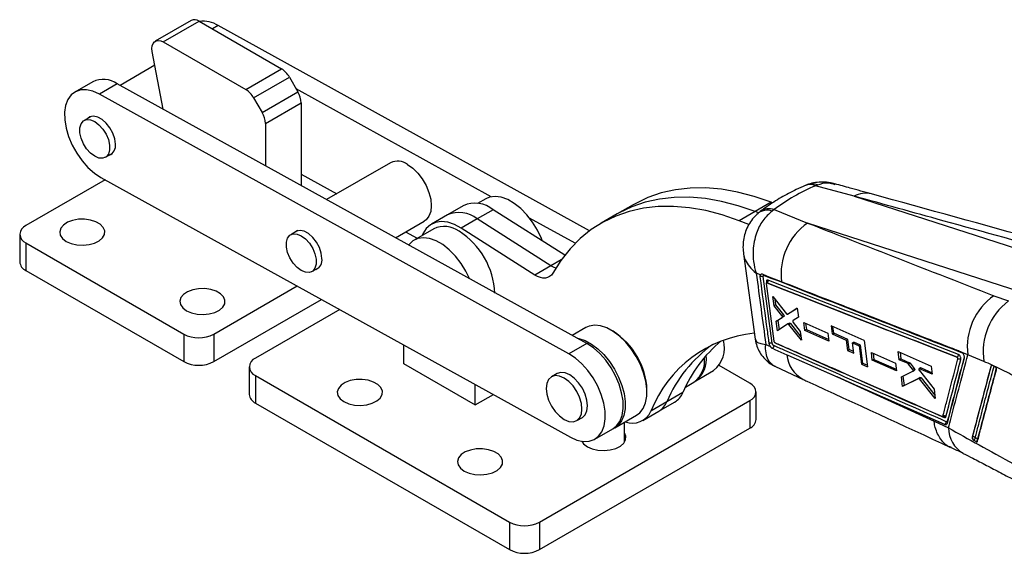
# Model space of a CAD drawing. Extents: x 41 to 474, y 27 to 361.
# Tile 1 of 16: x 53 to 238, y 27 to 127. Entities that reach past the tile are written whole.
import ezdxf

# ---------------------------------------------------------------- set-up
doc = ezdxf.new("R2010")
doc.units = 0
doc.layers.get('0').update_dxf_attribs({"linetype": 'CONTINUOUS'})

msp = doc.modelspace()

# ---------------------------------------------------------------- linework, layer by layer
at = {"color": 7, "linetype": 'CONTINUOUS'}
for p, q in [((85.3229, 127.04), (78.5878, 123.1519)), ((80.0876, 123.0034), (86.8228, 126.8915)), ((86.8228, 126.8915), (102.3381, 117.9347)), ((160.2948, 87.4183), (90.4201, 126.0671)), ((80.0876, 123.0034), (95.6029, 114.0466)), ((80.0477, 110.3426), (78.0257, 121.1685)), ((78.5049, 118.603), (71.9524, 114.8203)), ((95.6029, 114.0466), (102.3381, 117.9347)), ((66.8253, 115.4977), (63.4665, 113.5587)), ((71.4343, 115.1068), (68.0756, 113.1679)), ((159.8033, 66.2284), (71.4343, 115.1068)), ((97.1029, 112.4632), (103.8381, 116.3513)), ((103.8381, 116.3513), (105.4239, 113.6047)), ((156.4445, 64.2895), (68.0756, 113.1679)), ((98.6887, 109.7165), (105.4239, 113.6047)), ((141.7975, 93.8527), (105.1127, 114.1436)), ((97.1029, 112.4632), (98.6887, 109.7165)), ((99.31, 107.6257), (106.0452, 111.5138)), ((106.0452, 111.5138), (106.0452, 95.963)), ((66.5335, 108.9786), (65.191, 108.2036)), ((99.31, 107.6257), (99.31, 99.6883)), ((69.1907, 101.2752), (70.5332, 102.0502)), ((122.8742, 100.2641), (110.8347, 93.3138)), ((69.1805, 97.039), (54.2408, 88.4145)), ((68.3567, 97.4947), (156.7257, 48.6163)), ((106.0452, 98.1102), (112.7342, 94.4104)), ((202.8448, 95.9193), (203.2241, 96.0903)), ((210.1281, 93.9587), (202.8448, 95.9193)), ((140.7792, 93.4752), (139.2587, 92.5975)), ((194.4919, 92.8207), (191.4867, 91.0858)), ((194.8069, 92.7015), (194.4919, 92.8207)), ((210.1281, 93.9587), (250.304, 80.9721)), ((136.5617, 92.1663), (133.5565, 90.4315)), ((142.1933, 91.4146), (139.1881, 89.6798)), ((155.6505, 82.8454), (142.1933, 91.4146)), ((168.5175, 92.3435), (165.5123, 90.6086)), ((191.4867, 91.0858), (188.4815, 89.351)), ((192.0075, 90.8888), (191.4867, 91.0858)), ((195.0679, 91.4298), (194.6882, 91.1626)), ((195.0679, 91.4298), (201.3707, 88.9031)), ((123.8073, 86.1384), (129.2237, 89.2652)), ((133.5565, 90.4315), (130.5513, 88.6966)), ((139.1881, 89.6798), (136.1828, 87.9449)), ((153.047, 80.8548), (139.1881, 89.6798)), ((157.6266, 85.0973), (149.0475, 89.8425)), ((165.5123, 90.6086), (162.5071, 88.8737)), ((190.3288, 88.652), (188.4815, 89.351)), ((105.4159, 87.4721), (104.0733, 86.6971)), ((125.7068, 87.235), (127.8838, 86.0309)), ((131.0034, 87.8318), (127.3088, 85.6989)), ((150.0418, 79.1199), (136.1828, 87.9449)), ((241.5466, 75.9165), (201.3707, 88.9031)), ((53.0692, 86.7817), (53.0692, 81.5967)), ((54.2408, 85.1489), (83.9393, 68.0043)), ((54.2408, 85.1489), (54.2408, 79.9639)), ((189.2987, 83.0961), (191.4969, 67.0454)), ((54.2408, 79.9639), (83.9393, 62.8193)), ((108.073, 79.7687), (109.4156, 80.5437)), ((153.047, 80.8548), (150.0418, 79.1199)), ((192.5074, 79.1693), (191.6862, 79.4861)), ((194.6988, 66.2694), (193.0175, 78.829)), ((89.5961, 68.0043), (105.2918, 77.0652)), ((193.5694, 77.5208), (195.0203, 66.6415)), ((193.6741, 77.6426), (193.673, 77.642)), ((193.674, 77.6427), (193.6741, 77.6426)), ((89.5961, 62.8193), (109.8787, 74.5282)), ((194.8308, 75.0688), (197.3788, 71.8269)), ((195.0633, 73.3513), (194.8308, 75.0688)), ((195.2041, 74.5939), (195.3498, 73.5167)), ((236.4271, 75.2294), (239.1511, 74.2398)), ((113.3037, 72.6337), (97.4403, 63.476)), ((195.3498, 73.5167), (195.0633, 73.3513)), ((196.5418, 71.4831), (195.0633, 73.3513)), ((195.3498, 73.5167), (196.8283, 71.6484)), ((197.5753, 71.7389), (199.4017, 72.8802)), ((199.4034, 72.8676), (197.8619, 71.9043)), ((199.4017, 72.8802), (199.6263, 71.1915)), ((195.4602, 70.4169), (196.5898, 71.1228)), ((195.7466, 70.5823), (195.4602, 70.4169)), ((196.8763, 71.2882), (195.7466, 70.5823)), ((195.7466, 70.5823), (195.9847, 68.8217)), ((196.8283, 71.6484), (196.5418, 71.4831)), ((196.8763, 71.2882), (196.5898, 71.1228)), ((196.9225, 71.4007), (196.636, 71.2353)), ((197.8619, 71.9043), (197.5753, 71.7389)), ((199.6263, 71.1915), (198.6236, 70.5369)), ((159.6365, 69.2126), (157.0782, 67.7357)), ((164.7532, 68.5363), (164.3997, 68.7404)), ((195.7007, 68.6371), (195.4602, 70.4169)), ((197.6578, 69.909), (195.7007, 68.6371)), ((197.9475, 70.0763), (197.6609, 69.9109)), ((198.1406, 69.9883), (197.854, 69.8228)), ((200.2037, 66.8421), (197.854, 69.8228)), ((198.1406, 69.9883), (200.1193, 67.4785)), ((198.6706, 70.1796), (199.9838, 68.4999)), ((200.6539, 70.1659), (205.1944, 68.1594)), ((200.8474, 68.7034), (200.6539, 70.1659)), ((201.1341, 68.8689), (200.8474, 68.7034)), ((205.3848, 66.695), (200.8474, 68.7034)), ((200.9817, 70.0211), (201.1341, 68.8689)), ((201.1341, 68.8689), (205.3444, 67.0056)), ((212.0062, 66.7844), (205.7903, 69.5281)), ((205.7903, 69.5281), (205.986, 68.0217)), ((206.273, 68.1874), (206.1176, 69.3836)), ((83.9393, 68.0043), (83.9393, 62.8193)), ((89.5961, 68.0043), (89.5961, 62.8193)), ((199.9838, 68.4999), (200.2037, 66.8421)), ((205.1944, 68.1594), (205.3848, 66.695)), ((205.986, 68.0217), (206.273, 68.1874)), ((205.986, 68.0217), (208.6485, 66.8446)), ((208.9356, 67.0104), (206.273, 68.1874)), ((208.6485, 66.8446), (208.9356, 67.0104)), ((208.6485, 66.8446), (208.8967, 64.9107)), ((209.1838, 65.0764), (208.9356, 67.0104)), ((212.0062, 66.7844), (212.6348, 61.8162)), ((125.3357, 65.9786), (125.3357, 62.435)), ((159.8033, 66.2284), (156.4445, 64.2895)), ((193.4893, 66.0689), (194.3484, 65.6771)), ((195.1649, 66.4093), (195.1776, 66.4029)), ((195.5315, 66.2033), (195.5141, 66.2547)), ((208.8967, 64.9107), (209.1838, 65.0764)), ((208.8967, 64.9107), (210.0467, 64.4011)), ((210.007, 64.7118), (209.1838, 65.0764)), ((209.7996, 66.3357), (210.0868, 66.5015)), ((210.0467, 64.4011), (209.7996, 66.3357)), ((209.7996, 66.3357), (211.0557, 65.7804)), ((211.343, 65.9462), (210.0868, 66.5015)), ((211.0557, 65.7804), (211.343, 65.9462)), ((211.0557, 65.7804), (211.4948, 62.3221)), ((211.7821, 62.488), (211.343, 65.9462)), ((181.9526, 63.3209), (181.9526, 63.6033)), ((197.4658, 64.1192), (197.6627, 64.0322)), ((197.6627, 64.0322), (206.926, 59.9439)), ((213.3596, 64.5442), (217.8997, 62.5373)), ((213.5443, 63.0765), (213.3596, 64.5442)), ((213.8317, 63.2425), (213.5443, 63.0765)), ((218.0813, 61.0679), (213.5443, 63.0765)), ((213.6861, 64.3999), (213.8317, 63.2425)), ((213.8317, 63.2425), (218.0429, 61.3782)), ((218.4314, 64.7064), (224.6483, 61.9649)), ((218.6209, 63.1751), (218.4314, 64.7064)), ((218.9085, 63.3411), (218.6209, 63.1751)), ((220.27, 62.4468), (218.6209, 63.1751)), ((218.7573, 64.5627), (218.9085, 63.3411)), ((218.9085, 63.3411), (220.5577, 62.6129)), ((229.4959, 63.6436), (229.4896, 63.64)), ((229.4956, 63.6439), (229.4959, 63.6436)), ((231.5105, 64.1103), (230.4278, 64.5281)), ((230.4278, 64.5281), (230.4415, 64.5156)), ((234.5424, 62.8377), (231.5105, 64.1103)), ((96.2688, 61.8431), (96.2688, 56.6581)), ((125.3357, 62.4759), (125.3003, 62.4555)), ((125.3003, 62.4555), (138.8061, 54.6588)), ((190.4956, 58.7408), (184.719, 62.0755)), ((195.3316, 61.8729), (200.5047, 59.4846)), ((211.4948, 62.3221), (211.7821, 62.488)), ((211.4948, 62.3221), (212.6348, 61.8162)), ((212.5955, 62.127), (211.7821, 62.488)), ((217.8997, 62.5373), (218.0813, 61.0679)), ((220.5577, 62.6129), (220.27, 62.4468)), ((220.66, 62.5271), (220.3723, 62.3611)), ((221.1339, 61.3897), (220.3723, 62.3611)), ((220.66, 62.5271), (221.4216, 61.5558)), ((221.4216, 61.5558), (221.1339, 61.3897)), ((221.1759, 61.0248), (221.4637, 61.1909)), ((221.5124, 61.2812), (221.2247, 61.1151)), ((222.6346, 61.6569), (222.3468, 61.4908)), ((222.7249, 61.6558), (222.4371, 61.4897)), ((224.8335, 60.4313), (222.4371, 61.4897)), ((222.7249, 61.6558), (224.7961, 60.7412)), ((224.6483, 61.9649), (224.8335, 60.4313)), ((235.8876, 62.0304), (235.8908, 62.0322)), ((236.6146, 61.8624), (236.1656, 62.1176)), ((236.7191, 61.7806), (236.6146, 61.8624)), ((97.4403, 60.2103), (145.2408, 32.6157)), ((97.4403, 60.2103), (97.4403, 55.0253)), ((154.2041, 60.5774), (153.1434, 59.9651)), ((180.3206, 59.1857), (183.6793, 61.1247)), ((206.926, 59.9439), (225.1688, 51.622)), ((219.0177, 59.9545), (221.1719, 61.0226)), ((219.2411, 58.134), (219.0177, 59.9545)), ((222.2661, 59.6725), (219.2411, 58.134)), ((219.308, 60.0985), (219.5286, 58.3)), ((219.5286, 58.3), (222.5539, 59.8387)), ((222.5539, 59.8387), (222.2661, 59.6725)), ((222.3911, 61.1241), (225.1693, 57.6395)), ((222.7413, 59.7512), (222.4535, 59.5851)), ((225.3803, 55.8776), (222.4535, 59.5851)), ((222.7413, 59.7512), (225.3054, 56.5031)), ((138.8061, 54.6588), (138.8061, 58.5279)), ((171.1338, 57.0754), (171.1338, 57.4836)), ((178.371, 58.0314), (179.9795, 58.9599)), ((219.5286, 58.3), (219.2411, 58.134)), ((225.1693, 57.6395), (225.3803, 55.8776)), ((138.8061, 54.6588), (142.2289, 56.6347)), ((177.8875, 56.994), (174.8823, 55.2591)), ((191.6672, 51.9229), (191.6672, 57.108)), ((97.4403, 55.0253), (145.2408, 27.4307)), ((150.8976, 32.6157), (190.4956, 55.4752)), ((174.8823, 55.2591), (171.8771, 53.5242)), ((173.3356, 53.4647), (176.3408, 55.1996)), ((190.4956, 55.4752), (190.4956, 50.2901)), ((157.9055, 51.716), (158.9662, 52.3283)), ((165.0595, 50.3468), (169.1608, 52.7144)), ((170.3304, 51.7299), (173.3356, 53.4647)), ((150.8976, 27.4307), (190.4956, 50.2901)), ((161.3347, 48.2254), (164.6935, 50.1644)), ((166.8872, 47.658), (166.8872, 51.4019)), ((225.1688, 51.622), (227.8671, 50.3561)), ((227.206, 51.0016), (227.1997, 50.9979)), ((232.3518, 48.6015), (232.3503, 48.6006)), ((158.9497, 47.8272), (158.9497, 47.658)), ((232.6221, 48.0306), (233.0613, 47.7676)), ((145.2408, 32.6157), (145.2408, 27.4307)), ((150.8976, 32.6157), (150.8976, 27.4307))]:
    msp.add_line(p, q, dxfattribs=at)
at = {"color": 8, "linetype": 'CONTINUOUS'}
for p, q in [((90.4201, 126.0671), (89.3355, 125.441)), ((155.0103, 81.9882), (153.047, 80.8548)), ((193.608, 77.7959), (193.6269, 77.6547))]:
    msp.add_line(p, q, dxfattribs=at)
at = {"color": 7, "linetype": 'CONTINUOUS', "flags": 128}
for points in [[(78.0257, 121.1685), (77.9664, 121.7509), (78.0151, 122.2724), (78.1691, 122.7065), (78.4207, 123.0311), (78.7571, 123.2297), (79.1611, 123.2922), (79.6123, 123.2155), (80.0876, 123.0034)], [(68.0756, 113.1679), (66.8439, 113.717), (65.6589, 113.9806), (64.5611, 113.9496), (63.5877, 113.6252), (62.7719, 113.0183), (62.1415, 112.1496), (61.718, 111.0488), (61.5158, 109.7532), (61.5417, 108.3071), (61.7949, 106.7596), (62.2668, 105.1635), (62.9413, 103.5731), (63.7954, 102.0426), (64.8001, 100.624), (65.9211, 99.3658), (67.1202, 98.3107), (68.3567, 97.4947)], [(67.1908, 108.0055), (67.9877, 107.4132), (68.72, 106.6043), (69.3284, 105.6443), (69.7637, 104.6109), (69.9905, 103.588), (69.9905, 102.6584), (69.7637, 101.8973), (69.3284, 101.3665), (68.72, 101.1089), (67.9877, 101.1455), (67.1908, 101.4732), (66.394, 102.0655), (65.6617, 102.8745), (65.0532, 103.8345), (64.618, 104.8678), (64.3912, 105.8907), (64.3912, 106.8204), (64.618, 107.5814), (65.0532, 108.1123), (65.6617, 108.3698), (66.394, 108.3332), (67.1908, 108.0055)], [(71.0793, 103.7476), (70.9464, 104.753), (70.5924, 105.8052), (70.0458, 106.819), (69.351, 107.7123), (68.5643, 108.4127), (67.7493, 108.8635), (66.9722, 109.0281), (66.2959, 108.8932), (65.8991, 108.6123)], [(126.0489, 99.9497), (127.0481, 99.2429), (127.9971, 98.3115), (128.8485, 97.2023), (129.5595, 95.9709), (130.0944, 94.6789), (130.4265, 93.3913), (130.5391, 92.1725), (130.4265, 91.0838), (130.0944, 90.1795), (129.5595, 89.5052), (129.2237, 89.2652)], [(194.4919, 92.8207), (191.3143, 93.9078), (188.1876, 94.7197), (185.1261, 95.2527), (182.1436, 95.5043), (179.2538, 95.4734), (176.4699, 95.1601), (173.8045, 94.5659), (171.2698, 93.6935), (168.8773, 92.5469), (168.5175, 92.3435)], [(151.4635, 85.5116), (151.2677, 86.0147), (150.5186, 87.5924), (149.6001, 89.0896), (148.5434, 90.4552), (147.3844, 91.6427), (146.1627, 92.6117), (144.9198, 93.3292), (143.6981, 93.7708), (142.5391, 93.9214), (141.4824, 93.7759), (140.7792, 93.4752)], [(191.4867, 91.0858), (188.3091, 92.173), (185.1824, 92.9848), (182.1208, 93.5178), (179.1384, 93.7694), (176.2486, 93.7385), (173.4647, 93.4253), (170.7993, 92.8311), (168.2646, 91.9587), (165.8721, 90.812), (165.5123, 90.6086)], [(191.4867, 91.0858), (188.3091, 92.173), (185.1824, 92.9848), (182.1208, 93.5178), (179.1384, 93.7694), (176.2486, 93.7385), (173.4647, 93.4253), (170.7993, 92.8311), (168.2646, 91.9587), (165.8721, 90.812), (165.5123, 90.6086)], [(188.4815, 89.351), (185.3039, 90.4381), (182.1772, 91.25), (179.1156, 91.7829), (176.1332, 92.0346), (173.2434, 92.0037), (170.4595, 91.6904), (167.7941, 91.0962), (165.2594, 90.2238), (162.8669, 89.0771), (160.6276, 87.6614), (158.5515, 85.9832), (156.6483, 84.0499), (154.9266, 81.8706), (153.3941, 79.4551)], [(61.8422, 85.455), (62.7644, 85.0513), (63.8411, 84.8062), (64.9925, 84.7379), (66.1331, 84.8514), (67.1783, 85.1384), (68.0507, 85.5775), (68.6855, 86.1362), (69.0356, 86.773), (69.0751, 87.4408), (68.8011, 88.09), (68.2338, 88.6724), (67.4154, 89.1449), (66.4065, 89.4723), (65.282, 89.6305), (64.1253, 89.6077), (63.0221, 89.4056), (62.0543, 89.0391), (61.2936, 88.5355), (60.7965, 87.9321), (60.5999, 87.2737), (60.7182, 86.609), (61.1428, 85.9874), (61.8422, 85.455)], [(136.1828, 87.9449), (134.8895, 88.6381), (133.6238, 89.0567), (132.4243, 89.1881), (131.3273, 89.0282), (130.3663, 88.582), (129.5705, 87.863), (128.9639, 86.893), (128.8293, 86.5767)], [(109.9616, 82.2411), (109.8288, 83.2465), (109.4747, 84.2987), (108.9282, 85.3126), (108.2334, 86.2059), (107.4466, 86.9063), (106.6317, 87.357), (105.8546, 87.5216), (105.1782, 87.3867), (104.7814, 87.1058)], [(106.0732, 86.499), (106.87, 85.9067), (107.6023, 85.0978), (108.2108, 84.1378), (108.646, 83.1044), (108.8728, 82.0815), (108.8728, 81.1519), (108.646, 80.3908), (108.2108, 79.86), (107.6023, 79.6024), (106.87, 79.639), (106.0732, 79.9667), (105.2763, 80.559), (104.544, 81.368), (103.9356, 82.328), (103.5004, 83.3613), (103.2735, 84.3842), (103.2735, 85.3139), (103.5004, 86.075), (103.9356, 86.6058), (104.544, 86.8633), (105.2763, 86.8268), (106.0732, 86.499)], [(137.7092, 78.449), (137.0483, 79.8161), (136.1298, 81.3133), (135.073, 82.6789), (133.9141, 83.8664), (132.6923, 84.8354), (131.4494, 85.5529), (130.2277, 85.9945), (129.0688, 86.1451), (128.012, 85.9996), (127.0935, 85.5629), (126.3445, 84.8499), (126.2833, 84.7689)], [(153.9601, 80.4105), (153.5608, 80.5708), (153.047, 80.8548)], [(153.9601, 80.4105), (153.5608, 80.5708), (153.047, 80.8548)], [(153.3941, 79.4551), (153.1338, 79.0937), (152.812, 78.8168), (152.4356, 78.6303), (152.0123, 78.5379), (151.5514, 78.5418), (151.0623, 78.6419), (150.5556, 78.8359), (150.0418, 79.1199)], [(196.4407, 77.8479), (195.9267, 78.0486), (193.8262, 78.8693), (192.8449, 79.2526)], [(84.4696, 72.3925), (85.3918, 71.9888), (86.4686, 71.7437), (87.6199, 71.6753), (88.7605, 71.7889), (89.8057, 72.0758), (90.6781, 72.515), (91.3129, 73.0737), (91.663, 73.7105), (91.7025, 74.3783), (91.4285, 75.0275), (90.8612, 75.6099), (90.0428, 76.0823), (89.0339, 76.4098), (87.9094, 76.568), (86.7527, 76.5452), (85.6495, 76.3431), (84.6817, 75.9766), (83.921, 75.473), (83.4239, 74.8696), (83.2273, 74.2111), (83.3456, 73.5465), (83.7703, 72.9249), (84.4696, 72.3925)], [(169.1608, 52.7144), (169.7943, 53.1937), (170.4274, 54.0156), (170.8667, 55.0607), (171.0981, 56.2956), (171.1142, 57.6806), (170.9144, 59.171), (170.5053, 60.7191), (169.8998, 62.275), (169.1176, 63.7888), (168.1837, 65.2117), (167.1281, 66.4981), (165.9848, 67.6067), (164.7905, 68.5017), (163.5836, 69.1544), (162.4029, 69.5439), (161.2864, 69.6576), (160.2699, 69.4918), (159.6365, 69.2126)], [(157.9813, 67.2362), (158.3017, 67.1763), (159.4824, 66.7868), (160.6893, 66.1341), (161.8836, 65.2391), (163.0269, 64.1306), (164.0824, 62.8441), (165.0164, 61.4212), (165.7986, 59.9074), (166.404, 58.3515), (166.8132, 56.8034), (167.013, 55.313), (166.9969, 53.9281), (166.7654, 52.6932), (166.3261, 51.648), (165.6931, 50.8261), (164.8866, 50.254), (164.7021, 50.1694)], [(164.6935, 50.1644), (165.3881, 50.7048), (166.0185, 51.5735), (166.442, 52.6743), (166.6442, 53.9699), (166.6183, 55.416), (166.3651, 56.9635), (165.8932, 58.5596), (165.2187, 60.15), (164.3646, 61.6805), (163.3599, 63.0991), (162.2389, 64.3573), (161.0398, 65.4124), (159.8033, 66.2284)], [(194.7288, 65.3276), (195.2224, 65.1096), (197.4658, 64.1192)], [(156.7257, 48.6163), (157.9574, 48.0671), (159.1423, 47.8035), (160.2402, 47.8345), (161.2136, 48.1589), (162.0294, 48.7658), (162.6597, 49.6345), (163.0833, 50.7353), (163.2855, 52.0309), (163.2595, 53.477), (163.0063, 55.0245), (162.5344, 56.6206), (161.8599, 58.211), (161.0058, 59.7416), (160.0011, 61.1601), (158.8802, 62.4184), (157.681, 63.4734), (156.4445, 64.2895)], [(197.6627, 64.0322), (217.0493, 55.4817), (227.206, 51.0016)], [(114.0927, 55.2915), (115.0149, 54.8877), (116.0917, 54.6426), (117.243, 54.5743), (118.3836, 54.6878), (119.4288, 54.9748), (120.3012, 55.4139), (120.936, 55.9726), (121.2861, 56.6095), (121.3256, 57.2772), (121.0516, 57.9264), (120.4843, 58.5088), (119.6659, 58.9813), (118.657, 59.3087), (117.5325, 59.4669), (116.3758, 59.4441), (115.2726, 59.242), (114.3048, 58.8756), (113.5441, 58.3719), (113.047, 57.7685), (112.8504, 57.1101), (112.9687, 56.4454), (113.3933, 55.8239), (114.0927, 55.2915)], [(155.5245, 51.9518), (156.3961, 51.5811), (157.2083, 51.5008), (157.9057, 51.7161), (158.4409, 52.2126), (158.7773, 52.9562), (158.8921, 53.8965), (158.7773, 54.9692), (158.4409, 56.1013), (157.9057, 57.2157), (157.2083, 58.2363), (156.3961, 59.0937), (155.5245, 59.7293), (154.6529, 60.1), (153.8407, 60.1804), (153.1432, 59.965), (152.608, 59.4686), (152.2716, 58.7249), (152.1569, 57.7846), (152.2716, 56.7119), (152.608, 55.5798), (153.1432, 54.4655), (153.8407, 53.4448), (154.6529, 52.5875), (155.5245, 51.9518)], [(158.9662, 52.3283), (158.9664, 52.3284), (159.5015, 52.8249), (159.838, 53.5686), (159.9527, 54.5088), (159.838, 55.5815), (159.5015, 56.7136), (158.9664, 57.828), (158.2689, 58.8486), (157.4567, 59.706), (156.5851, 60.3417), (155.7135, 60.7123), (154.9013, 60.7927), (154.2041, 60.5774)], [(227.1997, 50.9979), (210.9611, 58.1634), (206.926, 59.9439)], [(227.7013, 51.5437), (227.698, 51.5486), (227.6556, 51.5991)], [(159.9132, 46.8008), (160.8355, 46.3971), (161.9122, 46.152), (163.0635, 46.0836), (164.2041, 46.1972), (165.2493, 46.4841), (166.1217, 46.9233), (166.7565, 47.482), (167.1066, 48.1188), (167.1461, 48.7866), (166.8872, 49.4134)], [(136.7201, 42.2289), (137.6424, 41.8252), (138.7191, 41.5801), (139.8704, 41.5118), (141.011, 41.6253), (142.0562, 41.9123), (142.9286, 42.3514), (143.5634, 42.9101), (143.9135, 43.5469), (143.953, 44.2147), (143.679, 44.8639), (143.1117, 45.4463), (142.2933, 45.9187), (141.2845, 46.2462), (140.1599, 46.4044), (139.0032, 46.3816), (137.9, 46.1795), (136.9322, 45.813), (136.1715, 45.3094), (135.6745, 44.706), (135.4778, 44.0476), (135.5962, 43.3829), (136.0208, 42.7613), (136.7201, 42.2289)], [(158.8408, 47.844), (159.2139, 47.3332), (159.9132, 46.8008)]]:
    msp.add_lwpolyline(points, dxfattribs=at)
at = {"color": 8, "linetype": 'CONTINUOUS', "flags": 128}
msp.add_lwpolyline([(233.4334, 48.1644), (233.4005, 48.2126), (233.351, 48.2632)], dxfattribs=at)
at = {"color": 7, "linetype": 'CONTINUOUS'}
for centre, radius, start, end in [((85.9482, 125.7068), 1.4726, 53.564404, 115.124957), ((87.596, 121.6599), 5.2344, 57.34788, 97.654778), ((100.0476, 114.2627), 4.3279, 28.855605, 58.045281), ((68.8023, 111.4407), 4.5131, 54.324499, 115.98065), ((93.3124, 110.3745), 4.3279, 28.855605, 58.045281), ((101.7193, 111.3661), 4.3284, 1.95639, 31.143778), ((94.9841, 107.4779), 4.3284, 1.95639, 31.143778), ((69.2706, 103.4128), 1.8394, 289.967789, 10.487579), ((124.1972, 97.4374), 3.1209, 53.607327, 115.082283), ((135.7636, 85.4957), 5.4068, 50.701538, 114.09275), ((138.7688, 87.2306), 5.4068, 50.701538, 114.09275), ((54.8605, 86.7817), 1.7465, 110.783459, 249.216541), ((132.9755, 83.4656), 4.7909, 54.382443, 114.307141), ((127.8778, 75.0291), 14.6381, 2.605492, 57.394505), ((208.1315, 79.2614), 11.7759, 125.038041, 186.893971), ((55.071, 81.7963), 2.0118, 185.694704, 245.625376), ((108.1529, 81.9063), 1.8394, 289.96765, 10.487461), ((192.78, 78.1362), 0.7324, 71.077197, 116.853389), ((193.5676, 77.6596), 0.1422, 12.642918, 73.477223), ((243.1929, 65.5912), 11.7759, 125.068329, 187.224492), ((246.4587, 64.6537), 12.0538, 127.318273, 188.664902), ((86.7677, 73.4632), 6.1481, 242.609638, 297.390362), ((157.3693, 56.9056), 13.7767, 2.404697, 57.589916), ((193.6246, 44.8642), 23.4084, 95.645906, 158.287241), ((201.4342, 47.0602), 25.5564, 129.699395, 157.126284), ((180.058, 65.4792), 5.6636, 309.746863, 14.363384), ((198.0916, 45.5301), 25.166, 125.428834, 157.257338), ((194.46, 65.5766), 0.7328, 70.981713, 116.689796), ((98.06, 61.8431), 1.7465, 110.783356, 249.216644), ((176.9589, 62.9792), 5.0278, 306.926595, 7.072813), ((177.1935, 63.2592), 5.1354, 307.511981, 8.104929), ((86.7677, 68.2781), 6.1481, 242.609638, 297.390362), ((189.8759, 57.108), 1.7465, 290.783356, 69.216644), ((98.2706, 56.8577), 2.0118, 185.695014, 245.625138), ((174.4155, 58.4229), 3.7545, 300.850405, 337.629877), ((171.4103, 56.688), 3.7545, 300.850405, 337.629877), ((168.3823, 55.0477), 3.8124, 249.204592, 336.446519), ((189.6653, 52.1226), 2.0118, 294.374551, 354.305196), ((227.0316, 52.074), 0.5213, 45.875291, 112.458376), ((226.9396, 51.4543), 0.5252, 300.481375, 5.714991), ((232.8582, 48.5159), 0.5135, 170.407332, 213.355646), ((232.5749, 48.1371), 0.5152, 48.787406, 115.65542), ((232.271, 48.5718), 0.6451, 302.975321, 355.810853), ((232.7032, 48.3095), 0.6495, 303.458399, 355.910647), ((148.0692, 38.0746), 6.1481, 242.609638, 297.390362), ((148.0692, 32.8895), 6.1481, 242.609638, 297.390362)]:
    msp.add_arc(centre, radius, start, end, dxfattribs=at)
at = {"color": 8, "linetype": 'CONTINUOUS'}
for centre, radius, start, end in [((201.8241, 93.6493), 2.4889, 65.79002, 110.955207), ((202.2293, 93.7396), 2.5525, 67.059872, 108.091568), ((212.2951, 90.0312), 4.4857, 76.038423, 118.887803), ((193.7575, 88.4468), 2.8708, 71.083051, 126.956901), ((194.1177, 88.5977), 2.9873, 71.452796, 124.765384), ((203.2087, 64.5689), 5.7605, 184.477553, 241.984288), ((236.051, 61.9989), 0.1637, 121.6294, 168.266762), ((236.11, 61.5941), 0.4899, 67.874632, 116.58488), ((233.4962, 50.417), 5.6294, 180.620262, 239.617887)]:
    msp.add_arc(centre, radius, start, end, dxfattribs=at)
at = {"color": 7, "linetype": 'CONTINUOUS'}
msp.add_ellipse((252.2001, 17.2395), major_axis=(-57.4689, 73.9318), ratio=0.61589364, start_param=6.12087494, end_param=6.27582391, dxfattribs=at)
for points, knots in [([(206.525, 96.2462), (206.3489, 96.3026), (205.7213, 96.5039), (204.5915, 96.631), (203.196, 96.5911), (202.1306, 96.4201), (201.5755, 96.1946), (201.4443, 96.1412)], [0, 0, 0, 0, 0.1070265, 0.38155815, 0.65299399, 0.9179502, 1, 1, 1, 1]), ([(200.9322, 95.9729), (200.3624, 95.7247), (198.7959, 95.0423), (196.3468, 93.7367), (194.0967, 92.3081), (192.8294, 91.3618), (192.4153, 91.0525)], [0, 0, 0, 0, 0.18741562, 0.51516432, 0.84156989, 1, 1, 1, 1]), ([(201.6458, 96.2355), (201.4532, 96.1767), (201.2091, 96.1021), (200.9826, 95.9855), (200.9348, 95.9609)], [0, 0, 0, 0, 0.78906716, 1, 1, 1, 1]), ([(213.3792, 94.3834), (212.0535, 94.7498), (209.7627, 95.3831), (207.4716, 96.0116), (206.5064, 96.2764)], [0, 0, 0, 0, 0.57870064, 1, 1, 1, 1]), ([(249.85, 82.9783), (242.1719, 85.1023), (228.9348, 88.7642), (215.6903, 92.4224), (210.1281, 93.9587)], [0, 0, 0, 0, 0.5800413, 1, 1, 1, 1]), ([(253.1055, 83.4019), (250.4182, 84.1456), (237.181, 87.8086), (223.9345, 91.4671), (213.3772, 94.3828)], [0, 0, 0, 0, 0.20301321, 1, 1, 1, 1]), ([(194.6882, 91.1626), (194.0679, 90.5979), (192.8452, 89.485), (191.8026, 87.363), (191.273, 85.4294), (191.0521, 83.6124), (191.1337, 81.5934), (191.4546, 80.1823), (191.6842, 79.4922), (191.6862, 79.4861)], [0, 0, 0, 0, 0.21230855, 0.418449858, 0.544795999, 0.671165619, 0.830690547, 0.998514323, 1, 1, 1, 1]), ([(192.0445, 90.7199), (191.7608, 90.4678), (191.1394, 89.9155), (190.3902, 88.8536), (189.7813, 87.6409), (189.3856, 86.3481), (189.2039, 85.0224), (189.1842, 83.9285), (189.291, 83.2927), (189.3228, 83.1031)], [0, 0, 0, 0, 0.13393936, 0.29343655, 0.45669881, 0.61354849, 0.77076491, 0.93161217, 1, 1, 1, 1]), ([(201.3707, 88.9031), (206.2763, 86.9879), (217.9576, 82.4272), (229.6468, 77.8717), (236.4271, 75.2294)], [0, 0, 0, 0, 0.4199587, 1, 1, 1, 1]), ([(191.6862, 79.4861), (191.9917, 77.2181), (192.5942, 72.7457), (193.1938, 68.2734), (193.4893, 66.0689)], [0, 0, 0, 0, 0.507097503, 1, 1, 1, 1]), ([(192.4492, 78.7896), (192.4446, 78.8633), (192.4354, 79.0107), (192.477, 79.1226), (192.5062, 79.1674), (192.5074, 79.1693)], [0, 0, 0, 0, 0.48907553, 0.97814378, 1, 1, 1, 1]), ([(194.1309, 66.2313), (194.0993, 66.4681), (193.9412, 67.6519), (193.3818, 71.8381), (192.852, 75.7874), (192.4492, 78.7896)], [0, 0, 0, 0, 0.05656147, 0.28280782, 1, 1, 1, 1]), ([(192.8449, 79.2526), (192.7923, 79.2664), (192.6846, 79.2945), (192.5714, 79.2489), (192.5239, 79.1897), (192.5074, 79.1693)], [0, 0, 0, 0, 0.38414009, 0.78719921, 1, 1, 1, 1]), ([(193.0175, 78.829), (193.0158, 78.8476), (193.0106, 78.9016), (193.0232, 78.9784), (193.0636, 79.0406), (193.1258, 79.0693), (193.1783, 79.0557), (193.2045, 79.0489)], [0, 0, 0, 0, 0.11541155, 0.33658189, 0.55777407, 0.77898758, 1, 1, 1, 1]), ([(193.9177, 78.1593), (193.8954, 78.1665), (193.8294, 78.1877), (193.7313, 78.1755), (193.6457, 78.1006), (193.5975, 77.9714), (193.6045, 77.8547), (193.608, 77.7959)], [0, 0, 0, 0, 0.11305929, 0.33420132, 0.55523549, 0.77620732, 1, 1, 1, 1]), ([(193.9177, 78.1593), (193.9208, 78.11), (193.927, 78.0113), (193.8765, 77.8565), (193.7902, 77.7214), (193.7128, 77.6689), (193.674, 77.6427)], [0, 0, 0, 0, 0.25000135, 0.50000721, 0.75000116, 1, 1, 1, 1]), ([(229.7411, 64.1534), (223.7631, 66.4896), (211.8175, 71.1579), (199.8808, 75.8269), (193.9177, 78.1593)], [0, 0, 0, 0, 0.50043854, 1, 1, 1, 1]), ([(230.2269, 64.6573), (230.063, 64.7212), (229.1982, 65.0587), (225.53, 66.4902), (216.4764, 70.0237), (206.0791, 74.083), (198.487, 77.0486), (196.4407, 77.8479)], [0, 0, 0, 0, 0.01454468, 0.07675067, 0.32557465, 0.81822556, 1, 1, 1, 1]), ([(193.673, 77.642), (193.6585, 77.6457), (193.6296, 77.6532), (193.5952, 77.6374), (193.5728, 77.6031), (193.5658, 77.5607), (193.5685, 77.5309), (193.5694, 77.5208)], [0, 0, 0, 0, 0.22113001, 0.4422471, 0.66363739, 0.88555553, 1, 1, 1, 1]), ([(193.704, 77.7438), (193.7042, 77.7442), (193.7047, 77.7457), (193.6877, 77.7074), (193.6524, 77.6619), (193.6214, 77.6526), (193.6159, 77.651)], [0, 0, 0, 0, 0.14257998, 0.48687863, 0.90847586, 1, 1, 1, 1]), ([(193.6185, 77.6461), (193.6197, 77.6473), (193.6287, 77.6564), (193.649, 77.6539), (193.6677, 77.6455), (193.674, 77.6427)], [0, 0, 0, 0, 0.0917841, 0.694207, 1, 1, 1, 1]), ([(229.4896, 63.64), (223.5178, 65.9735), (211.5744, 70.6406), (199.6401, 75.3082), (193.673, 77.642)], [0, 0, 0, 0, 0.50000002, 1, 1, 1, 1]), ([(193.6741, 77.6426), (199.6369, 75.3114), (211.5729, 70.645), (223.5179, 65.979), (229.4956, 63.6439)], [0, 0, 0, 0, 0.49956337, 1, 1, 1, 1]), ([(196.636, 71.2353), (196.6339, 71.2602), (196.6297, 71.31), (196.5998, 71.3921), (196.5671, 71.4496), (196.546, 71.4775), (196.5418, 71.4831)], [0, 0, 0, 0, 0.30749902, 0.61499674, 0.9229659, 1, 1, 1, 1]), ([(196.5898, 71.1228), (196.6015, 71.1337), (196.6249, 71.1554), (196.6353, 71.2012), (196.6359, 71.2297), (196.636, 71.2353)], [0, 0, 0, 0, 0.44623936, 0.89250969, 1, 1, 1, 1]), ([(196.8283, 71.6484), (196.8447, 71.6248), (196.8774, 71.5776), (196.9098, 71.4955), (196.9215, 71.436), (196.9223, 71.4064), (196.9225, 71.4007)], [0, 0, 0, 0, 0.309175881, 0.61836502, 0.926686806, 1, 1, 1, 1]), ([(196.9225, 71.4007), (196.9206, 71.3785), (196.9169, 71.3341), (196.8951, 71.3016), (196.8794, 71.2904), (196.8763, 71.2882)], [0, 0, 0, 0, 0.445711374, 0.89145269, 1, 1, 1, 1]), ([(197.3788, 71.8269), (197.3966, 71.8068), (197.4323, 71.7665), (197.4902, 71.7328), (197.5399, 71.7232), (197.5647, 71.7342), (197.5753, 71.7389)], [0, 0, 0, 0, 0.26623779, 0.53245411, 0.79884709, 1, 1, 1, 1]), ([(198.6236, 70.5369), (198.6121, 70.5256), (198.589, 70.5031), (198.5784, 70.4538), (198.5789, 70.421), (198.5791, 70.412)], [0, 0, 0, 0, 0.41990166, 0.83979659, 1, 1, 1, 1]), ([(197.854, 69.8228), (197.8362, 69.8428), (197.8006, 69.8828), (197.7428, 69.9161), (197.6932, 69.9253), (197.6685, 69.914), (197.6578, 69.909)], [0, 0, 0, 0, 0.26531351, 0.53063879, 0.79612852, 1, 1, 1, 1]), ([(197.9443, 70.0744), (197.9586, 70.0803), (197.9872, 70.0921), (198.0426, 70.0758), (198.0959, 70.0398), (198.127, 70.0039), (198.1406, 69.9883)], [0, 0, 0, 0, 0.26514577, 0.5302455, 0.79564847, 1, 1, 1, 1]), ([(198.5791, 70.412), (198.5812, 70.3929), (198.5861, 70.3485), (198.6126, 70.2729), (198.645, 70.2143), (198.6661, 70.1856), (198.6706, 70.1796)], [0, 0, 0, 0, 0.24925794, 0.58071478, 0.91227785, 1, 1, 1, 1]), ([(191.5258, 67.0493), (191.5558, 66.807), (191.6377, 66.1473), (192.0285, 65.1176), (192.6799, 63.984), (193.5583, 63.0093), (194.4702, 62.2914), (195.1004, 62.0009), (195.3458, 61.8877)], [0, 0, 0, 0, 0.109042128, 0.296998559, 0.486793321, 0.69030179, 0.879376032, 1, 1, 1, 1]), ([(194.3484, 65.6771), (194.3139, 65.7339), (194.2344, 65.8647), (194.1612, 66.0606), (194.1392, 66.1847), (194.1309, 66.2313)], [0, 0, 0, 0, 0.32433159, 0.74653562, 1, 1, 1, 1]), ([(194.3484, 65.6771), (194.3884, 65.623), (194.4785, 65.5008), (194.6143, 65.3858), (194.6999, 65.3423), (194.7288, 65.3276)], [0, 0, 0, 0, 0.34498512, 0.77872427, 1, 1, 1, 1]), ([(194.9829, 65.839), (194.9652, 65.8484), (194.9202, 65.872), (194.8476, 65.9404), (194.7765, 66.041), (194.7218, 66.1567), (194.7064, 66.2321), (194.6988, 66.2694)], [0, 0, 0, 0, 0.14062011, 0.35530621, 0.56996879, 0.7871312, 1, 1, 1, 1]), ([(194.9829, 65.839), (194.985, 65.8138), (194.9906, 65.7464), (194.9687, 65.6279), (194.9117, 65.5007), (194.8292, 65.3925), (194.7621, 65.3491), (194.7288, 65.3276)], [0, 0, 0, 0, 0.13279496, 0.35532208, 0.57120805, 0.78709219, 1, 1, 1, 1]), ([(227.4622, 51.5066), (221.9717, 53.9295), (211.851, 58.3958), (201.0256, 63.1726), (195.6899, 65.5271), (194.9829, 65.839)], [0, 0, 0, 0, 0.50706228, 0.93468412, 1, 1, 1, 1]), ([(195.0203, 66.6415), (195.0246, 66.6205), (195.0332, 66.5786), (195.0636, 66.5143), (195.1031, 66.4586), (195.1389, 66.4251), (195.1595, 66.4126), (195.1649, 66.4093)], [0, 0, 0, 0, 0.22976992, 0.45953728, 0.68897473, 0.91780885, 1, 1, 1, 1]), ([(195.1776, 66.4029), (195.2895, 66.3536), (196.1019, 65.9958), (199.7161, 64.4039), (210.1192, 59.8214), (219.8237, 55.5456), (226.7257, 52.5046)], [0, 0, 0, 0, 0.01064384, 0.07726349, 0.34374219, 1, 1, 1, 1]), ([(195.5315, 66.2033), (200.788, 63.8857), (211.3011, 59.2505), (221.8168, 54.6132), (227.0747, 52.2946)], [0, 0, 0, 0, 0.50000002, 1, 1, 1, 1]), ([(226.8325, 52.5557), (226.8805, 52.7401), (227.1209, 53.6619), (228.0574, 57.2524), (228.9482, 60.6598), (229.6461, 63.3294)], [0, 0, 0, 0, 0.05135216, 0.2567627, 1, 1, 1, 1]), ([(227.3945, 52.4481), (227.8629, 54.2439), (228.7996, 57.8357), (229.7391, 61.4288), (230.2088, 63.2254)], [0, 0, 0, 0, 0.49998356, 1, 1, 1, 1]), ([(230.8199, 63.4766), (230.2835, 61.4288), (229.2108, 57.3332), (228.1412, 53.2393), (227.6065, 51.1924)], [0, 0, 0, 0, 0.49999977, 1, 1, 1, 1]), ([(227.8671, 50.3561), (228.0322, 50.9794), (228.7434, 53.6638), (229.9574, 58.2479), (231.0073, 62.2109), (231.5105, 64.1103)], [0, 0, 0, 0, 0.13605592, 0.58592287, 1, 1, 1, 1]), ([(229.5357, 63.6113), (229.5349, 63.612), (229.5197, 63.6246), (229.5043, 63.6325), (229.4896, 63.64)], [0, 0, 0, 0, 0.05091254, 1, 1, 1, 1]), ([(229.4956, 63.6439), (229.5339, 63.6697), (229.6106, 63.7214), (229.6966, 63.8541), (229.748, 64.0066), (229.7434, 64.1045), (229.7411, 64.1534)], [0, 0, 0, 0, 0.24999918, 0.49999993, 0.74999959, 1, 1, 1, 1]), ([(229.4959, 63.6436), (229.5077, 63.6357), (229.521, 63.6268), (229.5341, 63.613), (229.5357, 63.6113)], [0, 0, 0, 0, 0.87961313, 1, 1, 1, 1]), ([(229.6461, 63.3294), (229.6484, 63.345), (229.6533, 63.3786), (229.6424, 63.4417), (229.6172, 63.5071), (229.5806, 63.5678), (229.5507, 63.5968), (229.5357, 63.6113)], [0, 0, 0, 0, 0.1822356, 0.39207117, 0.59351794, 0.79528962, 1, 1, 1, 1]), ([(229.6461, 63.3294), (229.6753, 63.3411), (229.7412, 63.3673), (229.8659, 63.375), (230.002, 63.3512), (230.1088, 63.3036), (230.1744, 63.2577), (230.2, 63.2337), (230.2088, 63.2254)], [0, 0, 0, 0, 0.17180539, 0.38665217, 0.60151378, 0.8163563, 0.93622345, 1, 1, 1, 1]), ([(230.2088, 63.2254), (230.2101, 63.2307), (230.2226, 63.2835), (230.228, 63.402), (230.19, 63.5925), (230.1103, 63.7845), (229.9984, 63.9554), (229.8694, 64.0879), (229.7826, 64.1322), (229.7411, 64.1534)], [0, 0, 0, 0, 0.018273, 0.18444979, 0.35072554, 0.51699826, 0.68138866, 0.84779479, 1, 1, 1, 1]), ([(230.4278, 64.5281), (230.4139, 64.5402), (230.3476, 64.5976), (230.2801, 64.631), (230.2269, 64.6573)], [0, 0, 0, 0, 0.21040279, 1, 1, 1, 1]), ([(230.4415, 64.5156), (230.4829, 64.4731), (230.5793, 64.3739), (230.7073, 64.167), (230.8034, 63.9235), (230.8501, 63.6768), (230.8301, 63.5441), (230.8199, 63.4766)], [0, 0, 0, 0, 0.15687533, 0.36600979, 0.57500762, 0.78377461, 1, 1, 1, 1]), ([(220.3723, 62.3611), (220.3547, 62.3813), (220.3217, 62.4191), (220.2864, 62.438), (220.27, 62.4468)], [0, 0, 0, 0, 0.536121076, 1, 1, 1, 1]), ([(220.5577, 62.6129), (220.5767, 62.6024), (220.6121, 62.5828), (220.6449, 62.5448), (220.66, 62.5271)], [0, 0, 0, 0, 0.536164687, 1, 1, 1, 1]), ([(221.2247, 61.1151), (221.2253, 61.1384), (221.2267, 61.185), (221.2045, 61.2664), (221.1717, 61.3369), (221.1447, 61.3746), (221.1339, 61.3897)], [0, 0, 0, 0, 0.27268712, 0.54538394, 0.81855938, 1, 1, 1, 1]), ([(221.4216, 61.5558), (221.4378, 61.5324), (221.47, 61.4857), (221.5017, 61.4039), (221.5154, 61.3334), (221.5133, 61.2959), (221.5124, 61.2812)], [0, 0, 0, 0, 0.27486148, 0.54973209, 0.82371701, 1, 1, 1, 1]), ([(221.5124, 61.2812), (221.5083, 61.2606), (221.4997, 61.2182), (221.4733, 61.1988), (221.4597, 61.1888)], [0, 0, 0, 0, 0.48553761, 1, 1, 1, 1]), ([(222.4371, 61.4897), (222.4187, 61.4954), (222.3819, 61.5069), (222.3372, 61.4896), (222.3061, 61.4504), (222.3, 61.409), (222.2971, 61.3889)], [0, 0, 0, 0, 0.25435626, 0.50875466, 0.76234548, 1, 1, 1, 1]), ([(222.2971, 61.3889), (222.2975, 61.3651), (222.2983, 61.3174), (222.3233, 61.2364), (222.3566, 61.1704), (222.382, 61.1363), (222.3911, 61.1241)], [0, 0, 0, 0, 0.28125592, 0.5625059, 0.84436664, 1, 1, 1, 1]), ([(222.6354, 61.6554), (222.6476, 61.6611), (222.6734, 61.6733), (222.7071, 61.6619), (222.7249, 61.6558)], [0, 0, 0, 0, 0.47075627, 1, 1, 1, 1]), ([(235.8876, 62.0304), (235.2974, 59.7917), (234.1171, 55.3145), (232.9392, 50.8386), (232.3503, 48.6006)], [0, 0, 0, 0, 0.50000019, 1, 1, 1, 1]), ([(235.8908, 62.0322), (235.2664, 59.6645), (234.5623, 56.9946), (233.3828, 52.5178), (232.8276, 50.4086), (232.3518, 48.6015)], [0, 0, 0, 0, 0.52879474, 0.59628321, 1, 1, 1, 1]), ([(232.9144, 48.5247), (232.963, 48.7094), (233.2059, 49.6329), (234.2264, 53.5117), (235.357, 57.8043), (236.294, 61.3585), (236.4517, 61.9565)], [0, 0, 0, 0, 0.04126024, 0.20630083, 0.86646321, 1, 1, 1, 1]), ([(233.3505, 47.8502), (233.3989, 48.0339), (233.642, 48.9565), (234.6641, 52.8346), (235.7976, 57.132), (236.7371, 60.6909), (236.8961, 61.2934)], [0, 0, 0, 0, 0.04100602, 0.20592034, 0.86557635, 1, 1, 1, 1]), ([(243.9597, 57.7457), (242.8996, 58.421), (240.7604, 59.7838), (237.5838, 61.5315), (235.5759, 62.3938), (234.5424, 62.8377)], [0, 0, 0, 0, 0.3228221, 0.65145893, 1, 1, 1, 1]), ([(236.1656, 62.1176), (236.133, 62.1323), (236.0677, 62.1617), (235.9819, 62.1531), (235.9177, 62.1096), (235.8972, 62.0556), (235.8876, 62.0304)], [0, 0, 0, 0, 0.25794793, 0.51590644, 0.77383836, 1, 1, 1, 1]), ([(236.8961, 61.2934), (236.9011, 61.3252), (236.9113, 61.3908), (236.8864, 61.5127), (236.8323, 61.637), (236.7702, 61.7269), (236.7296, 61.7696), (236.7191, 61.7806)], [0, 0, 0, 0, 0.22034516, 0.45307462, 0.68579434, 0.9185146, 1, 1, 1, 1]), ([(200.5051, 59.4824), (200.7471, 59.3709), (210.0072, 55.104), (219.265, 50.8361), (228.2808, 46.6798)], [0, 0, 0, 0, 0.02612888, 1, 1, 1, 1]), ([(221.1719, 61.0226), (221.1848, 61.0319), (221.2113, 61.0511), (221.2201, 61.0933), (221.2247, 61.1151)], [0, 0, 0, 0, 0.4858548, 1, 1, 1, 1]), ([(222.4535, 59.5851), (222.4357, 59.6049), (222.4, 59.6447), (222.3423, 59.677), (222.2966, 59.6842), (222.2741, 59.6756), (222.2661, 59.6725)], [0, 0, 0, 0, 0.28177729, 0.56351548, 0.8452689, 1, 1, 1, 1]), ([(222.5539, 59.8387), (222.569, 59.8432), (222.5992, 59.8521), (222.6556, 59.8313), (222.7045, 59.7945), (222.7316, 59.7627), (222.7413, 59.7512)], [0, 0, 0, 0, 0.280609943, 0.561195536, 0.842539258, 1, 1, 1, 1]), ([(226.7257, 52.5046), (226.7398, 52.5002), (226.769, 52.4911), (226.8048, 52.5046), (226.8246, 52.5302), (226.8308, 52.5504), (226.8325, 52.5557)], [0, 0, 0, 0, 0.28808851, 0.59680828, 0.89554862, 1, 1, 1, 1]), ([(226.795, 52.4957), (226.8208, 52.5072), (226.8654, 52.5273), (226.9058, 52.5247), (226.9323, 52.5161), (226.9277, 52.5181), (226.9277, 52.5181)], [0, 0, 0, 0, 0.44870826, 0.77680319, 0.99951275, 1, 1, 1, 1]), ([(226.9219, 52.5139), (226.9319, 52.5119), (226.9797, 52.5026), (227.0423, 52.4282), (227.0639, 52.3392), (227.0747, 52.2946)], [0, 0, 0, 0, 0.11696863, 0.55848443, 1, 1, 1, 1]), ([(227.0747, 52.2946), (227.0902, 52.2885), (227.1496, 52.2652), (227.2456, 52.2636), (227.3448, 52.3205), (227.3779, 52.4055), (227.3945, 52.4481)], [0, 0, 0, 0, 0.10506841, 0.40291231, 0.70062762, 1, 1, 1, 1]), ([(228.3864, 46.6978), (228.2922, 46.7181), (227.4847, 46.892), (226.3496, 48.1336), (225.4739, 49.8792), (225.2246, 51.1586), (225.1741, 51.5776), (225.1688, 51.622)], [0, 0, 0, 0, 0.0508624, 0.43581912, 0.82078905, 0.98100669, 1, 1, 1, 1]), ([(227.6065, 51.1924), (227.5856, 51.1386), (227.5437, 51.0309), (227.4183, 50.9584), (227.2959, 50.9601), (227.2199, 50.99), (227.1997, 50.9979)], [0, 0, 0, 0, 0.29720227, 0.5943864, 0.89181042, 1, 1, 1, 1]), ([(227.6556, 51.5991), (227.6526, 51.5894), (227.6413, 51.5525), (227.6058, 51.5067), (227.5414, 51.4818), (227.4886, 51.4983), (227.4622, 51.5066)], [0, 0, 0, 0, 0.10722793, 0.40476818, 0.70233846, 1, 1, 1, 1]), ([(227.8671, 50.3561), (229.7449, 49.3101), (233.5356, 47.1987), (237.9005, 44.7963), (240.1031, 43.584)], [0, 0, 0, 0, 0.49537293, 1, 1, 1, 1]), ([(232.3503, 48.6006), (232.3452, 48.5667), (232.3349, 48.499), (232.3611, 48.374), (232.3997, 48.2842), (232.4259, 48.2393), (232.4293, 48.2336)], [0, 0, 0, 0, 0.31799487, 0.63597873, 0.95399906, 1, 1, 1, 1]), ([(232.4293, 48.2336), (232.4548, 48.1958), (232.5059, 48.1201), (232.5772, 48.0588), (232.6158, 48.0345), (232.6221, 48.0306)], [0, 0, 0, 0, 0.45558256, 0.91117797, 1, 1, 1, 1]), ([(233.351, 48.2632), (233.2565, 48.3195), (233.1106, 48.4065), (232.9655, 48.4939), (232.9144, 48.5247)], [0, 0, 0, 0, 0.64792309, 1, 1, 1, 1]), ([(228.363, 46.6284), (229.0333, 46.3378), (229.7825, 46.0131), (230.5563, 45.6042), (230.6377, 45.5612)], [0, 0, 0, 0, 0.89481352, 1, 1, 1, 1]), ([(233.0613, 47.7676), (233.081, 47.7572), (233.1333, 47.7297), (233.215, 47.7181), (233.292, 47.7454), (233.3341, 47.7977), (233.347, 47.839), (233.3505, 47.8502)], [0, 0, 0, 0, 0.15135409, 0.40278206, 0.65419873, 0.90562021, 1, 1, 1, 1]), ([(230.6502, 45.5575), (231.2493, 45.253), (232.6471, 44.5428), (235.005, 43.3157), (237.6958, 41.9021), (239.842, 40.767), (241.1278, 40.0857), (241.4389, 39.9208)], [0, 0, 0, 0, 0.18611875, 0.43419698, 0.67711966, 0.92187524, 1, 1, 1, 1])]:
    msp.add_open_spline(points, degree=3, knots=knots, dxfattribs=at)
at = {"color": 8, "linetype": 'CONTINUOUS'}
for points, knots in [([(203.2241, 96.0903), (203.9121, 96.3077), (204.9962, 96.6505), (206.085, 96.3093), (206.4829, 96.1846)], [0, 0, 0, 0, 0.63454555, 1, 1, 1, 1]), ([(189.3044, 83.0999), (189.3044, 83.087), (189.306, 82.7137), (189.6188, 81.8914), (190.3413, 80.6658), (191.1874, 79.8661), (191.6819, 79.4894), (191.6862, 79.4861)], [0, 0, 0, 0, 0.00994463, 0.28795496, 0.63338259, 0.99678368, 1, 1, 1, 1]), ([(193.2045, 79.0489), (199.9387, 76.4168), (212.3537, 71.5643), (224.7779, 66.7122), (230.4629, 64.4921)], [0, 0, 0, 0, 0.54242917, 1, 1, 1, 1]), ([(191.5016, 67.0463), (191.5474, 66.9083), (191.6529, 66.5903), (192.2949, 66.243), (193.0352, 66.1046), (193.4854, 66.0692), (193.4893, 66.0689)], [0, 0, 0, 0, 0.27095302, 0.62442417, 0.99675601, 1, 1, 1, 1]), ([(195.3354, 61.8838), (195.3136, 61.8881), (194.9667, 61.9564), (194.5077, 62.4206), (193.867, 63.2123), (193.4802, 64.4262), (193.4407, 65.4844), (193.4889, 66.0639), (193.4893, 66.0689)], [0, 0, 0, 0, 0.01424023, 0.22616698, 0.43813428, 0.71054951, 0.99750072, 1, 1, 1, 1]), ([(195.3652, 66.3203), (195.3657, 66.3196), (195.4082, 66.2701), (195.4676, 66.2341), (195.5217, 66.208), (195.5315, 66.2033)], [0, 0, 0, 0, 0.01153722, 0.82155753, 1, 1, 1, 1]), ([(230.828, 63.7388), (230.3047, 61.7391), (229.2456, 57.6917), (228.1898, 53.646), (227.6556, 51.5991)], [0, 0, 0, 0, 0.49405726, 1, 1, 1, 1]), ([(236.8571, 61.5689), (236.8205, 61.43), (236.5889, 60.5519), (235.5777, 56.7175), (234.4455, 52.4211), (233.5093, 48.8644), (233.351, 48.2632)], [0, 0, 0, 0, 0.03131235, 0.19793428, 0.8644221, 1, 1, 1, 1]), ([(227.206, 51.0016), (227.2645, 50.9838), (227.3698, 50.9517), (227.4491, 50.992), (227.4843, 51.0099)], [0, 0, 0, 0, 0.555558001, 1, 1, 1, 1])]:
    msp.add_open_spline(points, degree=3, knots=knots, dxfattribs=at)

doc.saveas('drawing.dxf')
